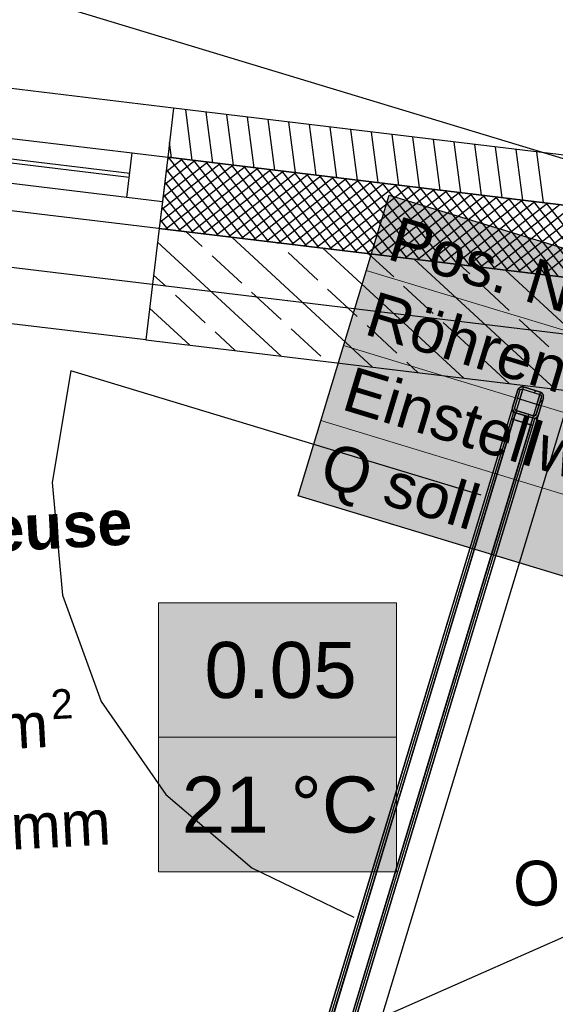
# Model space of a CAD drawing. Extents: x 199 to 1388, y 138 to 979.
# Tile 113 of 155: x 677 to 701, y 744 to 788. Entities that reach past the tile are written whole.
import ezdxf
from ezdxf.lldxf.tags import DXFTag

# ---------------------------------------------------------------- set-up
doc = ezdxf.new("R2010")
doc.units = 0
for name, color, linetype, lineweight, true_color in [('01 Höhen im Gebäude - Basis', 7, 'Continuous', 25, 0x848484), ('20 Außenwände-A07ET47EDI', 7, 'Continuous', 25, 0x848484), ('20 Bodenaufbau - Gefällelinien', 7, 'Continuous', 25, 0x848484), ('20 Dach Stb-Decke-A07ET47IDI', 7, 'Continuous', 25, 0x848484), ('20 Gitterwände-A07ET47DDI', 7, 'Continuous', 25, 0x848484), ('20 Räume Innen', 7, 'Continuous', 25, 0x848484), ('A-0', 7, 'Continuous', 25, 0x848484), ('H_Heizkoerperbeschriftung', 9, 'Continuous', 25, 0x808080), ('H_Raumnummer', 7, 'Continuous', 18, 0xcc9900), ('UPO_Loop2', 140, 'Continuous', 30, 0x00bfff)]:
    doc.layers.add(name, color=color, linetype=linetype, lineweight=lineweight, true_color=true_color)
doc.layers.add('02 Raster Gebäude-A07ET47NDI', color=7, linetype='Continuous', lineweight=25)
doc.styles.get("Standard").update_dxf_attribs({"font": 'arial.ttf'})
tags = doc.linetypes.add('Raster-A07ET47ODI', pattern=[0.2, 0.1, -0.05, 0, -0.05]).pattern_tags.tags
tags[10:11] = [DXFTag(74, 4), DXFTag(75, 0), DXFTag(340, '0'), DXFTag(46, 1.0), DXFTag(50, 0.0), DXFTag(44, 0.0), DXFTag(45, 0.0)]
tags[8:9] = [DXFTag(74, 4), DXFTag(75, 0), DXFTag(340, '0'), DXFTag(46, 1.0), DXFTag(50, 0.0), DXFTag(44, 0.0), DXFTag(45, 0.0)]
tags[6:7] = [DXFTag(74, 4), DXFTag(75, 0), DXFTag(340, '0'), DXFTag(46, 1.0), DXFTag(50, 0.0), DXFTag(44, 0.0), DXFTag(45, 0.0)]
tags[4:5] = [DXFTag(74, 4), DXFTag(75, 0), DXFTag(340, '0'), DXFTag(46, 1.0), DXFTag(50, 0.0), DXFTag(44, 0.0), DXFTag(45, 0.0)]
tags = doc.linetypes.add('Strichlinie', pattern=[0.75, 0.5, -0.25]).pattern_tags.tags
tags[6:7] = [DXFTag(74, 4), DXFTag(75, 0), DXFTag(340, '0'), DXFTag(46, 1.0), DXFTag(50, 0.0), DXFTag(44, 0.0), DXFTag(45, 0.0)]
tags[4:5] = [DXFTag(74, 4), DXFTag(75, 0), DXFTag(340, '0'), DXFTag(46, 1.0), DXFTag(50, 0.0), DXFTag(44, 0.0), DXFTag(45, 0.0)]
tags = doc.linetypes.add('Strichlinie eng-A07ET47GDI', pattern=[0.115, 0.075, -0.04]).pattern_tags.tags
tags[6:7] = [DXFTag(74, 4), DXFTag(75, 0), DXFTag(340, '0'), DXFTag(46, 1.0), DXFTag(50, 0.0), DXFTag(44, 0.0), DXFTag(45, 0.0)]
tags[4:5] = [DXFTag(74, 4), DXFTag(75, 0), DXFTag(340, '0'), DXFTag(46, 1.0), DXFTag(50, 0.0), DXFTag(44, 0.0), DXFTag(45, 0.0)]
tags = doc.linetypes.add('Öffnungslinie Tür Fenster-A07ET47JDI', pattern=[0.115, 0.075, -0.04]).pattern_tags.tags
tags[6:7] = [DXFTag(74, 4), DXFTag(75, 0), DXFTag(340, '0'), DXFTag(46, 1.0), DXFTag(50, 0.0), DXFTag(44, 0.0), DXFTag(45, 0.0)]
tags[4:5] = [DXFTag(74, 4), DXFTag(75, 0), DXFTag(340, '0'), DXFTag(46, 1.0), DXFTag(50, 0.0), DXFTag(44, 0.0), DXFTag(45, 0.0)]

# ---------------------------------------------------------------- blocks, each defined once
blk = doc.blocks.new('Referenz-A07ET47ZDI', base_point=(226.995, 158.1))
at = {"layer": '02 Raster Gebäude-A07ET47NDI', "linetype": 'Raster-A07ET47ODI', "ltscale": 56.250004}
for p, q in [((1031.875, 681.538), (302.062, 902.797)), ((308.106, 821.362), (822.292, 759.439)), ((549.598, 270.755), (710.068, 800))]:
    blk.add_line(p, q, dxfattribs=at)
at = {"layer": '20 Außenwände-A07ET47EDI'}
for p, q in [((683.675, 784.09), (653.692, 787.7)), ((655.017, 785.325), (681.824, 782.097)), ((654.91, 784.431), (681.716, 781.203)), ((681.692, 781.005), (654.886, 784.233)), ((683.675, 784.09), (683.412, 781.905)), ((709.429, 780.988), (683.675, 784.09)), ((684.502, 781.774), (684.213, 784.025)), ((685.423, 781.663), (685.134, 783.914)), ((686.345, 781.552), (686.056, 783.803)), ((687.267, 781.441), (686.977, 783.692)), ((688.188, 781.33), (687.899, 783.581)), ((689.11, 781.219), (688.821, 783.47)), ((681.585, 780.111), (654.778, 783.339)), ((690.032, 781.108), (689.742, 783.359)), ((690.953, 780.997), (690.664, 783.248)), ((691.875, 780.886), (691.586, 783.137)), ((692.797, 780.775), (692.507, 783.026)), ((683.58, 781.885), (683.492, 782.569)), ((693.718, 780.664), (693.429, 782.915)), ((694.64, 780.553), (694.351, 782.804)), ((695.562, 780.442), (695.272, 782.693)), ((696.483, 780.331), (696.194, 782.582)), ((697.405, 780.22), (697.116, 782.471)), ((698.327, 780.109), (698.037, 782.36)), ((699.248, 779.998), (698.959, 782.249)), ((700.17, 779.887), (699.881, 782.138)), ((681.585, 780.111), (681.824, 782.097)), ((681.824, 782.097), (683.412, 781.905)), ((683.412, 781.905), (683.173, 779.92)), ((685.201, 781.69), (683.197, 780.116)), ((684.64, 781.758), (683.264, 780.678)), ((684.078, 781.825), (683.332, 781.239)), ((683.517, 781.893), (683.4, 781.801)), ((709.166, 778.804), (683.412, 781.905)), ((683.433, 781.903), (686.227, 778.343)), ((683.994, 781.835), (686.789, 778.276)), ((684.556, 781.768), (687.35, 778.208)), ((685.117, 781.7), (687.912, 778.14)), ((686.325, 781.555), (683.061, 778.993)), ((685.763, 781.622), (683.129, 779.555)), ((686.886, 781.487), (683.327, 778.693)), ((683.347, 781.364), (685.665, 778.411)), ((687.448, 781.419), (683.888, 778.625)), ((688.01, 781.352), (684.45, 778.557)), ((688.571, 781.284), (685.012, 778.49)), ((685.679, 781.632), (688.473, 778.073)), ((686.241, 781.565), (689.035, 778.005)), ((686.802, 781.497), (689.597, 777.937)), ((687.364, 781.429), (690.158, 777.87)), ((687.926, 781.362), (690.72, 777.802)), ((688.487, 781.294), (691.282, 777.735)), ((689.049, 781.227), (691.843, 777.667)), ((683.279, 780.802), (685.104, 778.479)), ((689.133, 781.216), (685.573, 778.422)), ((689.694, 781.149), (686.135, 778.354)), ((690.256, 781.081), (686.696, 778.287)), ((690.818, 781.014), (687.258, 778.219)), ((691.379, 780.946), (687.82, 778.151)), ((691.941, 780.878), (688.381, 778.084)), ((692.503, 780.811), (688.943, 778.016)), ((689.61, 781.159), (692.405, 777.599)), ((690.172, 781.091), (692.966, 777.532)), ((690.734, 781.024), (693.528, 777.464)), ((691.295, 780.956), (694.09, 777.396)), ((691.857, 780.888), (694.651, 777.329)), ((692.419, 780.821), (695.213, 777.261)), ((693.064, 780.743), (689.505, 777.949)), ((693.626, 780.675), (690.066, 777.881)), ((694.187, 780.608), (690.628, 777.813)), ((694.749, 780.54), (691.189, 777.746)), ((695.311, 780.472), (691.751, 777.678)), ((695.872, 780.405), (692.313, 777.61)), ((692.98, 780.753), (695.775, 777.193)), ((693.542, 780.685), (696.336, 777.126)), ((694.103, 780.618), (696.898, 777.058)), ((694.665, 780.55), (697.459, 776.991)), ((695.227, 780.483), (698.021, 776.923)), ((695.788, 780.415), (698.583, 776.855)), ((696.35, 780.347), (699.144, 776.788)), ((683.173, 779.92), (681.585, 780.111)), ((683.173, 779.92), (683.03, 778.728)), ((683.212, 780.241), (684.542, 778.546)), ((696.434, 780.337), (692.874, 777.543)), ((696.996, 780.27), (693.436, 777.475)), ((697.557, 780.202), (693.998, 777.407)), ((698.119, 780.134), (694.559, 777.34)), ((698.68, 780.067), (695.121, 777.272)), ((699.242, 779.999), (695.682, 777.205)), ((699.804, 779.931), (696.244, 777.137)), ((696.912, 780.28), (699.706, 776.72)), ((697.473, 780.212), (700.268, 776.652)), ((698.035, 780.144), (700.829, 776.585)), ((698.596, 780.077), (701.391, 776.517)), ((699.158, 780.009), (701.953, 776.449)), ((699.72, 779.941), (702.514, 776.382)), ((683.144, 779.679), (683.98, 778.614)), ((700.365, 779.864), (696.806, 777.069)), ((700.927, 779.796), (697.367, 777.002)), ((701.489, 779.728), (697.929, 776.934)), ((702.05, 779.661), (698.491, 776.866)), ((702.612, 779.593), (699.052, 776.799)), ((703.173, 779.526), (699.614, 776.731)), ((700.281, 779.874), (703.076, 776.314)), ((683.076, 779.118), (683.419, 778.681)), ((703.735, 779.458), (700.175, 776.663)), ((683.03, 778.728), (682.432, 773.764)), ((707.85, 775.739), (683.03, 778.728)), ((684.946, 777.922), (684.229, 778.584)), ((692.547, 772.546), (686.265, 778.339)), ((688.475, 773.036), (682.957, 778.124)), ((688.338, 778.06), (688.301, 778.094)), ((696.619, 772.056), (690.337, 777.848)), ((682.432, 773.764), (652.448, 777.375)), ((686.711, 776.295), (685.388, 777.515)), ((690.102, 776.433), (688.779, 777.653)), ((693.494, 776.57), (692.373, 777.603)), ((700.691, 771.565), (694.409, 777.358)), ((696.885, 776.708), (696.445, 777.113)), ((704.764, 771.075), (698.482, 776.867)), ((683.32, 776.158), (682.78, 776.655)), ((691.867, 774.806), (690.543, 776.026)), ((695.258, 774.943), (693.935, 776.163)), ((698.649, 775.081), (697.326, 776.301)), ((685.084, 774.531), (683.761, 775.751)), ((688.475, 774.668), (687.152, 775.888)), ((684.402, 773.527), (682.603, 775.186)), ((700.414, 773.454), (699.09, 774.674)), ((690.24, 773.041), (688.916, 774.261)), ((693.631, 773.179), (692.308, 774.399)), ((697.022, 773.316), (695.699, 774.536)), ((682.432, 773.764), (708.245, 770.656)), ((686.439, 773.282), (685.525, 774.124)), ((698.655, 771.81), (697.463, 772.909)), ((694.583, 772.301), (694.072, 772.772))]:
    blk.add_line(p, q, dxfattribs=at)
at = {"layer": '20 Bodenaufbau - Gefällelinien', "linetype": 'Öffnungslinie Tür Fenster-A07ET47JDI', "ltscale": 56.250004}
blk.add_line((744.21, 766.137), (682.527, 738.977), dxfattribs=at)
at = {"layer": '20 Dach Stb-Decke-A07ET47IDI', "linetype": 'Öffnungslinie Tür Fenster-A07ET47JDI', "ltscale": 56.250004}
blk.add_line((744.219, 771.359), (464.414, 805.056), dxfattribs=at)
at = {"layer": '20 Gitterwände-A07ET47DDI', "linetype": 'Strichlinie', "ltscale": 56.250004}
for p, q in [((679.09, 772.39), (678.259, 767.413)), ((697.403, 766.848), (679.09, 772.39)), ((678.259, 767.413), (678.722, 762.388)), ((678.722, 762.388), (680.449, 757.647)), ((680.449, 757.647), (683.326, 753.501)), ((683.326, 753.501), (687.164, 750.225)), ((687.164, 750.225), (691.71, 748.034))]:
    blk.add_line(p, q, dxfattribs=at)
at = {"layer": '20 Gitterwände-A07ET47DDI', "linetype": 'Strichlinie eng-A07ET47GDI', "ltscale": 56.250004}
for p, q in [((699.282, 771.665), (694.282, 755.175)), ((699.087, 771.62), (699.032, 771.532)), ((699.178, 771.668), (699.087, 771.62)), ((699.282, 771.665), (699.178, 771.668)), ((700.047, 771.433), (699.282, 771.665)), ((699.032, 771.532), (694.091, 755.233)), ((700.047, 771.433), (695.048, 754.943)), ((700.181, 771.183), (695.239, 754.885)), ((700.135, 771.378), (700.047, 771.433)), ((700.184, 771.287), (700.135, 771.378)), ((700.181, 771.183), (700.184, 771.287)), ((694.091, 755.233), (688.287, 736.094)), ((694.282, 755.175), (688.479, 736.036)), ((695.048, 754.943), (689.244, 735.804)), ((695.239, 754.885), (689.436, 735.746))]:
    blk.add_line(p, q, dxfattribs=at)
at = {"layer": '20 Gitterwände-A07ET47DDI'}
for p, q in [((699.032, 771.532), (699.087, 771.62)), ((699.087, 771.62), (699.178, 771.668)), ((699.118, 771.123), (699.253, 771.569)), ((699.155, 771.547), (699.201, 771.571)), ((699.178, 771.668), (699.282, 771.665)), ((699.201, 771.571), (699.253, 771.569)), ((699.253, 771.569), (700.018, 771.337)), ((699.282, 771.665), (700.047, 771.433)), ((698.8, 770.766), (699.032, 771.532)), ((698.896, 770.737), (699.128, 771.503)), ((699.035, 771.149), (699.022, 771.152)), ((699.07, 771.138), (699.035, 771.149)), ((699.118, 771.123), (699.07, 771.138)), ((699.128, 771.503), (699.155, 771.547)), ((699.834, 771.498), (699.759, 771.416)), ((699.853, 770.447), (700.085, 771.212)), ((699.883, 770.891), (700.018, 771.337)), ((699.949, 770.418), (700.181, 771.183)), ((700.018, 771.337), (700.062, 771.31)), ((700.047, 771.433), (700.135, 771.378)), ((700.062, 771.31), (700.087, 771.264)), ((700.085, 771.212), (700.087, 771.264)), ((700.135, 771.378), (700.184, 771.287)), ((700.181, 771.183), (700.184, 771.287)), ((698.797, 770.663), (698.8, 770.766)), ((698.894, 770.685), (698.896, 770.737)), ((699.883, 770.891), (699.118, 771.123)), ((699.931, 770.877), (699.883, 770.891)), ((699.966, 770.866), (699.931, 770.877)), ((699.979, 770.862), (699.966, 770.866)), ((700.159, 771.113), (700.004, 770.944)), ((694.091, 755.233), (698.742, 770.575)), ((694.282, 755.175), (698.934, 770.517)), ((695.048, 754.943), (699.699, 770.284)), ((698.768, 770.567), (698.742, 770.575)), ((698.838, 770.546), (698.745, 770.239)), ((698.838, 770.546), (698.768, 770.567)), ((698.797, 770.663), (698.846, 770.571)), ((698.934, 770.517), (698.838, 770.546)), ((699.795, 770.255), (698.838, 770.546)), ((698.846, 770.571), (698.934, 770.517)), ((698.894, 770.685), (698.919, 770.64)), ((698.919, 770.64), (698.963, 770.612)), ((699.006, 770.599), (698.931, 770.518)), ((698.934, 770.517), (699.699, 770.284)), ((698.963, 770.612), (699.728, 770.38)), ((699.537, 770.438), (699.462, 770.356)), ((699.699, 770.284), (699.803, 770.281)), ((699.795, 770.255), (699.699, 770.284)), ((699.702, 769.949), (699.795, 770.255)), ((699.728, 770.38), (699.78, 770.379)), ((699.78, 770.379), (699.826, 770.403)), ((699.865, 770.234), (699.795, 770.255)), ((699.803, 770.281), (699.894, 770.33)), ((699.826, 770.403), (699.853, 770.447)), ((699.894, 770.33), (699.949, 770.418)), ((698.745, 770.239), (688.824, 737.519)), ((688.92, 737.49), (698.841, 770.21)), ((698.841, 770.21), (688.92, 737.49)), ((699.606, 769.978), (689.686, 737.258)), ((689.686, 737.258), (699.606, 769.978)), ((689.781, 737.229), (699.702, 769.949)), ((695.239, 754.885), (699.891, 770.226)), ((698.841, 770.21), (698.745, 770.239)), ((698.745, 770.239), (699.702, 769.949)), ((699.606, 769.978), (698.841, 770.21)), ((699.702, 769.949), (699.606, 769.978)), ((699.891, 770.226), (699.865, 770.234)), ((688.636, 737.242), (694.091, 755.233)), ((688.827, 737.184), (694.282, 755.175)), ((689.593, 736.952), (695.048, 754.943)), ((689.784, 736.894), (695.239, 754.885))]:
    blk.add_line(p, q, dxfattribs=at)
at = {"layer": 'A-0', "linetype": 'Continuous', "ltscale": 312.5}
for p, q in [((683.675, 784.09), (683.412, 781.905)), ((709.429, 780.988), (683.675, 784.09)), ((683.412, 781.905), (683.03, 778.728)), ((683.412, 781.905), (709.166, 778.804)), ((709.166, 778.804), (683.412, 781.905)), ((683.03, 778.728), (682.432, 773.764)), ((707.85, 775.739), (683.03, 778.728)), ((683.03, 778.728), (707.85, 775.739)), ((682.432, 773.764), (708.245, 770.656)), ((699.087, 771.62), (699.032, 771.532)), ((699.178, 771.668), (699.087, 771.62)), ((699.155, 771.547), (699.201, 771.571)), ((699.282, 771.665), (699.178, 771.668)), ((699.201, 771.571), (699.253, 771.569)), ((699.253, 771.569), (700.018, 771.337)), ((700.047, 771.433), (699.282, 771.665)), ((699.032, 771.532), (698.8, 770.766)), ((698.896, 770.737), (699.128, 771.503)), ((699.128, 771.503), (699.155, 771.547)), ((700.085, 771.212), (699.853, 770.447)), ((699.949, 770.418), (700.181, 771.183)), ((700.018, 771.337), (700.062, 771.31)), ((700.135, 771.378), (700.047, 771.433)), ((700.062, 771.31), (700.087, 771.264)), ((700.087, 771.264), (700.085, 771.212)), ((700.184, 771.287), (700.135, 771.378)), ((700.181, 771.183), (700.184, 771.287)), ((698.8, 770.766), (698.797, 770.663)), ((698.894, 770.685), (698.896, 770.737)), ((698.797, 770.663), (698.846, 770.571)), ((698.846, 770.571), (698.934, 770.517)), ((698.919, 770.64), (698.894, 770.685)), ((698.963, 770.612), (698.919, 770.64)), ((698.934, 770.517), (699.699, 770.284)), ((699.728, 770.38), (698.963, 770.612)), ((699.699, 770.284), (699.803, 770.281)), ((699.78, 770.379), (699.728, 770.38)), ((699.826, 770.403), (699.78, 770.379)), ((699.803, 770.281), (699.894, 770.33)), ((699.853, 770.447), (699.826, 770.403)), ((699.894, 770.33), (699.949, 770.418))]:
    blk.add_line(p, q, dxfattribs=at)
at = {"layer": '01 Höhen im Gebäude - Basis', "linetype": 'Continuous', "ltscale": 40.625, "insert": (698.764, 750.475), "char_height": 2, "attachment_point": 1, "rotation": 3.9452}
blk.add_mtext('{\\fCentury Gothic;OK}', dxfattribs=at)
at = {"layer": '20 Räume Innen', "linetype": 'Continuous', "ltscale": 40.625, "attachment_point": 1, "rotation": 3.1332}
for s, insert, char_height in [('{\\fArial|b1|i0;Schleuse}', (669.51, 765.98), 2), ('{\\fCentury Gothic;2}', (678.161, 758.169), 1.32), ('{\\fCentury Gothic;m}', (675.795, 757.499), 2), ('{\\fCentury Gothic;mm}', (676.353, 753.035), 2)]:
    blk.add_mtext(s, dxfattribs=dict(at, insert=insert, char_height=char_height))

msp = doc.modelspace()

# ---------------------------------------------------------------- linework, layer by layer
at = {"layer": 'H_Heizkoerperbeschriftung'}
for p, q in [((689.224, 766.816), (693.287, 780.214)), ((693.287, 780.214), (733.69, 767.961)), ((729.628, 754.564), (689.224, 766.816))]:
    msp.add_line(p, q, dxfattribs=at)
at = {"layer": 'H_Heizkoerperbeschriftung', "lineweight": 18}
for p, q in [((692.271, 776.864), (732.675, 764.612)), ((691.255, 773.515), (731.659, 761.262)), ((690.24, 770.165), (730.643, 757.913))]:
    msp.add_line(p, q, dxfattribs=at)
at = {"layer": 'H_Heizkoerperbeschriftung', "color": 7, "true_color": 0xffffff}
for points in [[(733.69, 767.961), (689.571, 767.961), (693.287, 780.214)], [(733.343, 766.816), (689.224, 766.816), (733.69, 767.961)], [(689.224, 766.816), (733.69, 767.961), (689.571, 767.961)], [(729.628, 754.564), (733.343, 766.816), (689.224, 766.816)]]:
    msp.add_solid(points, dxfattribs=at)
at = {"layer": 'H_Raumnummer'}
for p, q in [((682.993, 762.051), (693.616, 762.051)), ((682.993, 750.051), (682.993, 762.051)), ((693.616, 762.051), (693.616, 750.051)), ((682.993, 756.051), (693.616, 756.051)), ((693.616, 750.051), (682.993, 750.051))]:
    msp.add_line(p, q, dxfattribs=at)
at = {"layer": 'H_Raumnummer', "color": 7, "true_color": 0xffffff}
for points in [[(682.993, 750.051), (693.616, 750.051), (682.993, 762.051)], [(693.616, 750.051), (682.993, 762.051), (693.616, 762.051)]]:
    msp.add_solid(points, dxfattribs=at)

# ---------------------------------------------------------------- block references
at = {"layer": 'UPO_Loop2', "color": 219, "lineweight": 80, "ltscale": 4000.00006, "true_color": 0x642165}
msp.add_blockref('Referenz-A07ET47ZDI', (226.995, 158.1), dxfattribs=at)

# ---------------------------------------------------------------- texts
at = {"layer": 'H_Heizkoerperbeschriftung', "char_height": 2, "attachment_point": 1, "rotation": 343.13}
for s, insert in [('{\\fArial;Pos. Nr.}', (693.707, 779.302)), ('{\\fArial;Röhrenradiator }', (692.691, 775.953)), ('{\\fArial;Einstellwert }', (691.676, 772.604)), ('{\\fArial;Q soll}', (690.66, 769.254))]:
    msp.add_mtext(s, dxfattribs=dict(at, insert=insert))
at = {"layer": 'H_Raumnummer', "char_height": 2.5, "attachment_point": 1}
for s, insert in [('{\\fArial;0.05}', (685.049, 760.301)), ('{\\fArial;21 °C}', (684.037, 754.301))]:
    msp.add_mtext(s, dxfattribs=dict(at, insert=insert))

doc.saveas('drawing.dxf')
